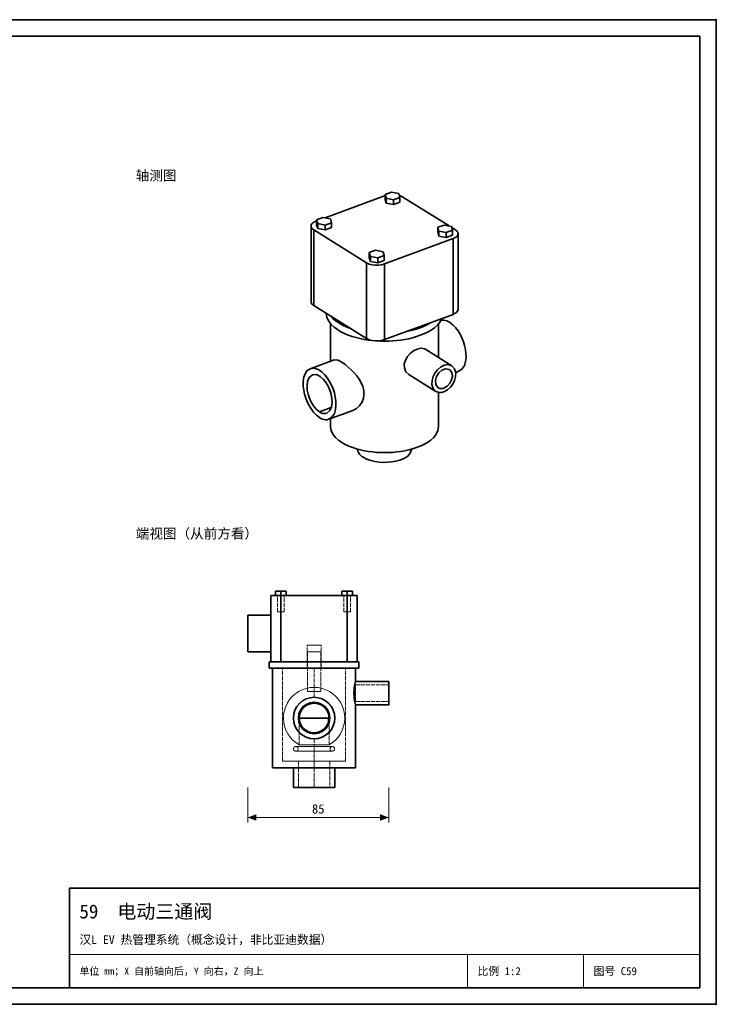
# Model space of a CAD drawing. Header units: millimetres. Extents: x 0 to 420, y 0 to 297.
# Tile 3 of 3: x 210 to 420, y 0 to 297. Entities that reach past the tile are written whole.
import ezdxf
from ezdxf.enums import TextEntityAlignment as Align

# ---------------------------------------------------------------- set-up
doc = ezdxf.new("R2010")
doc.units = ezdxf.units.MM
doc.linetypes.add('DASHED', pattern=[1.524, 1.27, -0.254])
for name, color, linetype, lineweight, true_color in [('DIM', 7, 'Continuous', 18, 0x1e5aa0), ('FRAME', 7, 'Continuous', 35, 0x3c3c3c), ('HIDDEN', 7, 'DASHED', 13, 0x969696), ('OUTLINE', 7, 'Continuous', 35, 0x141414), ('TEXT', 7, 'Continuous', 18, 0x141414), ('THIN', 7, 'Continuous', 13, 0x6e6e6e)]:
    doc.layers.add(name, color=color, linetype=linetype, lineweight=lineweight, true_color=true_color)
doc.styles.add('ZH', font='simsun.ttc')

msp = doc.modelspace()

# ---------------------------------------------------------------- hatches: boundary and pattern name
at = {"layer": 'DIM'}
for points in [[(278.75, 56.35), (281.35, 55.36), (281.35, 57.34)], [(321.25, 56.35), (318.65, 57.34), (318.65, 55.36)]]:
    msp.add_hatch(color=7, dxfattribs=at).paths.add_polyline_path(points)

# ---------------------------------------------------------------- linework, layer by layer
for points in [[(278.75, 65.35), (278.75, 54.85)], [(321.25, 65.35), (321.25, 54.85)], [(278.75, 56.35), (321.25, 56.35)]]:
    msp.add_lwpolyline(points, dxfattribs=at)
at = {"layer": 'FRAME'}
for points in [[(0, 0), (420, 0), (420, 297), (0, 297)], [(5, 5), (415, 5), (415, 292), (5, 292)], [(225, 5), (415, 5), (415, 35), (225, 35)]]:
    msp.add_lwpolyline(points, close=True, dxfattribs=at)
at = {"layer": 'HIDDEN'}
for points in [[(288.75, 123.35), (288.25, 123.35), (287.75, 123.35), (287.25, 123.35), (286.75, 123.35), (286.25, 123.35), (285.75, 123.35)], [(285.75, 103.35), (285.75, 123.35)], [(287.15, 123.35), (287.15, 124.65)], [(288.75, 124.65), (287.15, 124.65)], [(287.15, 123.35), (287.15, 124.65)], [(288.75, 124.65), (287.15, 124.65)], [(287.15, 123.35), (287.15, 124.65)], [(287.15, 124.65), (288.75, 124.65)], [(288.75, 123.35), (287.15, 123.35)], [(287.15, 123.35), (288.75, 123.35)], [(288.75, 123.35), (287.15, 123.35)], [(287.15, 123.35), (288.75, 123.35)], [(288.75, 123.35), (288.58, 123.35), (288.42, 123.35), (288.25, 123.35), (288.08, 123.35), (287.92, 123.35), (287.75, 123.35)], [(287.75, 123.35), (288.08, 123.35), (288.42, 123.35), (288.75, 123.35), (289.08, 123.35), (289.42, 123.35), (289.75, 123.35)], [(288.75, 123.35), (288.58, 123.35), (288.42, 123.35), (288.25, 123.35), (288.08, 123.35), (287.92, 123.35), (287.75, 123.35)], [(287.75, 123.35), (288.08, 123.35), (288.42, 123.35), (288.75, 123.35), (289.08, 123.35), (289.42, 123.35), (289.75, 123.35)], [(287.75, 118.35), (287.75, 123.35)], [(287.75, 118.35), (287.75, 123.35)], [(288.75, 123.35), (288.75, 124.65)], [(290.35, 124.65), (288.75, 124.65)], [(288.75, 123.35), (288.75, 124.65)], [(290.35, 124.65), (288.75, 124.65)], [(288.75, 124.65), (290.35, 124.65)], [(288.75, 123.35), (288.75, 124.65)], [(308.75, 123.35), (288.75, 123.35)], [(290.35, 123.35), (288.75, 123.35)], [(288.75, 123.35), (290.35, 123.35)], [(289.75, 123.35), (289.58, 123.35), (289.42, 123.35), (289.25, 123.35), (289.08, 123.35), (288.92, 123.35), (288.75, 123.35)], [(290.35, 123.35), (288.75, 123.35)], [(288.75, 123.35), (290.35, 123.35)], [(289.75, 123.35), (289.58, 123.35), (289.42, 123.35), (289.25, 123.35), (289.08, 123.35), (288.92, 123.35), (288.75, 123.35)], [(288.75, 103.35), (288.75, 123.35)], [(289.75, 118.35), (289.75, 123.35)], [(289.75, 118.35), (289.75, 123.35)], [(290.35, 123.35), (290.35, 124.65)], [(290.35, 123.35), (290.35, 124.65)], [(290.35, 123.35), (290.35, 124.65)], [(307.15, 123.35), (307.15, 124.65)], [(308.75, 124.65), (307.15, 124.65)], [(307.15, 123.35), (307.15, 124.65)], [(308.75, 124.65), (307.15, 124.65)], [(307.15, 123.35), (307.15, 124.65)], [(307.15, 124.65), (308.75, 124.65)], [(308.75, 123.35), (307.15, 123.35)], [(307.15, 123.35), (308.75, 123.35)], [(308.75, 123.35), (307.15, 123.35)], [(307.15, 123.35), (308.75, 123.35)], [(308.75, 123.35), (308.58, 123.35), (308.42, 123.35), (308.25, 123.35), (308.08, 123.35), (307.92, 123.35), (307.75, 123.35)], [(307.75, 123.35), (308.08, 123.35), (308.42, 123.35), (308.75, 123.35), (309.08, 123.35), (309.42, 123.35), (309.75, 123.35)], [(308.75, 123.35), (308.58, 123.35), (308.42, 123.35), (308.25, 123.35), (308.08, 123.35), (307.92, 123.35), (307.75, 123.35)], [(307.75, 123.35), (308.08, 123.35), (308.42, 123.35), (308.75, 123.35), (309.08, 123.35), (309.42, 123.35), (309.75, 123.35)], [(307.75, 118.35), (307.75, 123.35)], [(307.75, 118.35), (307.75, 123.35)], [(308.75, 123.35), (308.75, 124.65)], [(310.35, 124.65), (308.75, 124.65)], [(308.75, 123.35), (308.75, 124.65)], [(310.35, 124.65), (308.75, 124.65)], [(308.75, 124.65), (310.35, 124.65)], [(308.75, 123.35), (308.75, 124.65)], [(308.75, 123.35), (309.25, 123.35), (309.75, 123.35), (310.25, 123.35), (310.75, 123.35), (311.25, 123.35), (311.75, 123.35)], [(310.35, 123.35), (308.75, 123.35)], [(308.75, 123.35), (310.35, 123.35)], [(309.75, 123.35), (309.58, 123.35), (309.42, 123.35), (309.25, 123.35), (309.08, 123.35), (308.92, 123.35), (308.75, 123.35)], [(310.35, 123.35), (308.75, 123.35)], [(308.75, 123.35), (310.35, 123.35)], [(309.75, 123.35), (309.58, 123.35), (309.42, 123.35), (309.25, 123.35), (309.08, 123.35), (308.92, 123.35), (308.75, 123.35)], [(308.75, 103.35), (308.75, 123.35)], [(309.75, 118.35), (309.75, 123.35)], [(309.75, 118.35), (309.75, 123.35)], [(310.35, 123.35), (310.35, 124.65)], [(310.35, 123.35), (310.35, 124.65)], [(310.35, 123.35), (310.35, 124.65)], [(311.75, 103.35), (311.75, 123.35)], [(285.75, 117.35), (278.75, 117.35)], [(278.75, 106.35), (278.75, 117.35)], [(285.75, 106.35), (285.75, 117.35)], [(285.75, 106.35), (285.75, 117.35)], [(288.75, 118.35), (288.58, 118.35), (288.42, 118.35), (288.25, 118.35), (288.08, 118.35), (287.92, 118.35), (287.75, 118.35)], [(287.75, 118.35), (288.08, 118.35), (288.42, 118.35), (288.75, 118.35), (289.08, 118.35), (289.42, 118.35), (289.75, 118.35)], [(288.75, 118.35), (288.58, 118.35), (288.42, 118.35), (288.25, 118.35), (288.08, 118.35), (287.92, 118.35), (287.75, 118.35)], [(287.75, 118.35), (288.08, 118.35), (288.42, 118.35), (288.75, 118.35), (289.08, 118.35), (289.42, 118.35), (289.75, 118.35)], [(289.75, 118.35), (289.58, 118.35), (289.42, 118.35), (289.25, 118.35), (289.08, 118.35), (288.92, 118.35), (288.75, 118.35)], [(289.75, 118.35), (289.58, 118.35), (289.42, 118.35), (289.25, 118.35), (289.08, 118.35), (288.92, 118.35), (288.75, 118.35)], [(308.75, 118.35), (308.58, 118.35), (308.42, 118.35), (308.25, 118.35), (308.08, 118.35), (307.92, 118.35), (307.75, 118.35)], [(307.75, 118.35), (308.08, 118.35), (308.42, 118.35), (308.75, 118.35), (309.08, 118.35), (309.42, 118.35), (309.75, 118.35)], [(308.75, 118.35), (308.58, 118.35), (308.42, 118.35), (308.25, 118.35), (308.08, 118.35), (307.92, 118.35), (307.75, 118.35)], [(307.75, 118.35), (308.08, 118.35), (308.42, 118.35), (308.75, 118.35), (309.08, 118.35), (309.42, 118.35), (309.75, 118.35)], [(309.75, 118.35), (309.58, 118.35), (309.42, 118.35), (309.25, 118.35), (309.08, 118.35), (308.92, 118.35), (308.75, 118.35)], [(309.75, 118.35), (309.58, 118.35), (309.42, 118.35), (309.25, 118.35), (309.08, 118.35), (308.92, 118.35), (308.75, 118.35)], [(298.75, 108.35), (298.4, 108.35), (298.05, 108.35), (297.7, 108.35), (297.35, 108.35), (297, 108.35), (296.65, 108.35)], [(296.65, 108.35), (297.35, 108.35), (298.05, 108.35), (298.75, 108.35), (299.45, 108.35), (300.15, 108.35), (300.85, 108.35)], [(296.65, 103.35), (296.65, 108.35)], [(300.85, 108.35), (300.5, 108.35), (300.15, 108.35), (299.8, 108.35), (299.45, 108.35), (299.1, 108.35), (298.75, 108.35)], [(300.85, 103.35), (300.85, 108.35)], [(285.75, 106.35), (278.75, 106.35)], [(298.75, 106.35), (298.42, 106.35), (298.08, 106.35), (297.75, 106.35), (297.42, 106.35), (297.08, 106.35), (296.75, 106.35)], [(296.75, 106.35), (297.42, 106.35), (298.08, 106.35), (298.75, 106.35), (299.42, 106.35), (300.08, 106.35), (300.75, 106.35)], [(296.75, 94.35), (296.75, 106.35)], [(300.75, 106.35), (300.42, 106.35), (300.08, 106.35), (299.75, 106.35), (299.42, 106.35), (299.08, 106.35), (298.75, 106.35)], [(300.75, 94.35), (300.75, 106.35)], [(298.75, 103.35), (297.52, 103.35), (296.3, 103.35), (295.07, 103.35), (293.84, 103.35), (292.61, 103.35), (291.39, 103.35), (290.16, 103.35), (288.93, 103.35), (287.7, 103.35), (286.48, 103.35), (285.25, 103.35)], [(298.75, 101.35), (297.52, 101.35), (296.3, 101.35), (295.07, 101.35), (293.84, 101.35), (292.61, 101.35), (291.39, 101.35), (290.16, 101.35), (288.93, 101.35), (287.7, 101.35), (286.48, 101.35), (285.25, 101.35)], [(285.75, 103.35), (286.25, 103.35), (286.75, 103.35), (287.25, 103.35), (287.75, 103.35), (288.25, 103.35), (288.75, 103.35)], [(288.75, 103.35), (288.25, 103.35), (287.75, 103.35), (287.25, 103.35), (286.75, 103.35), (286.25, 103.35), (285.75, 103.35)], [(298.75, 101.35), (297.5, 101.35), (296.25, 101.35), (295, 101.35), (293.75, 101.35), (292.5, 101.35), (291.25, 101.35), (290, 101.35), (288.75, 101.35), (287.5, 101.35), (286.25, 101.35)], [(286.25, 101.35), (287.5, 101.35), (288.75, 101.35), (290, 101.35), (291.25, 101.35), (292.5, 101.35), (293.75, 101.35), (295, 101.35), (296.25, 101.35), (297.5, 101.35), (298.75, 101.35), (300, 101.35), (301.25, 101.35), (302.5, 101.35), (303.75, 101.35), (305, 101.35), (306.25, 101.35), (307.5, 101.35), (308.75, 101.35), (310, 101.35), (311.25, 101.35)], [(308.75, 103.35), (288.75, 103.35)], [(308.75, 103.35), (288.75, 103.35)], [(298.75, 101.35), (297.39, 101.35), (296.04, 101.35), (294.68, 101.35), (293.32, 101.35), (291.96, 101.35), (290.61, 101.35), (289.25, 101.35)], [(289.25, 101.35), (290.52, 101.35), (291.78, 101.35), (293.05, 101.35), (294.32, 101.35), (295.58, 101.35), (296.85, 101.35), (298.12, 101.35), (299.38, 101.35), (300.65, 101.35), (301.92, 101.35), (303.18, 101.35), (304.45, 101.35), (305.72, 101.35), (306.98, 101.35), (308.25, 101.35)], [(289.25, 73.35), (289.25, 101.35)], [(298.75, 103.35), (298.4, 103.35), (298.05, 103.35), (297.7, 103.35), (297.35, 103.35), (297, 103.35), (296.65, 103.35)], [(296.65, 103.35), (297.35, 103.35), (298.05, 103.35), (298.75, 103.35), (299.45, 103.35), (300.15, 103.35), (300.85, 103.35)], [(298.75, 103.35), (298.4, 103.35), (298.05, 103.35), (297.7, 103.35), (297.35, 103.35), (297, 103.35), (296.65, 103.35)], [(296.65, 103.35), (297.35, 103.35), (298.05, 103.35), (298.75, 103.35), (299.45, 103.35), (300.15, 103.35), (300.85, 103.35)], [(296.65, 101.35), (296.65, 103.35)], [(298.75, 101.35), (298.4, 101.35), (298.05, 101.35), (297.7, 101.35), (297.35, 101.35), (297, 101.35), (296.65, 101.35)], [(296.65, 101.35), (297.35, 101.35), (298.05, 101.35), (298.75, 101.35), (299.45, 101.35), (300.15, 101.35), (300.85, 101.35)], [(312.25, 103.35), (311.02, 103.35), (309.8, 103.35), (308.57, 103.35), (307.34, 103.35), (306.11, 103.35), (304.89, 103.35), (303.66, 103.35), (302.43, 103.35), (301.2, 103.35), (299.98, 103.35), (298.75, 103.35)], [(300.85, 103.35), (300.5, 103.35), (300.15, 103.35), (299.8, 103.35), (299.45, 103.35), (299.1, 103.35), (298.75, 103.35)], [(300.85, 103.35), (300.5, 103.35), (300.15, 103.35), (299.8, 103.35), (299.45, 103.35), (299.1, 103.35), (298.75, 103.35)], [(298.75, 101.35), (298.75, 92.6)], [(311.25, 101.35), (310, 101.35), (308.75, 101.35), (307.5, 101.35), (306.25, 101.35), (305, 101.35), (303.75, 101.35), (302.5, 101.35), (301.25, 101.35), (300, 101.35), (298.75, 101.35)], [(308.25, 101.35), (306.89, 101.35), (305.54, 101.35), (304.18, 101.35), (302.82, 101.35), (301.46, 101.35), (300.11, 101.35), (298.75, 101.35)], [(312.25, 101.35), (311.02, 101.35), (309.8, 101.35), (308.57, 101.35), (307.34, 101.35), (306.11, 101.35), (304.89, 101.35), (303.66, 101.35), (302.43, 101.35), (301.2, 101.35), (299.98, 101.35), (298.75, 101.35)], [(300.85, 101.35), (300.5, 101.35), (300.15, 101.35), (299.8, 101.35), (299.45, 101.35), (299.1, 101.35), (298.75, 101.35)], [(300.85, 101.35), (300.85, 103.35)], [(308.25, 73.35), (308.25, 101.35)], [(308.75, 103.35), (309.25, 103.35), (309.75, 103.35), (310.25, 103.35), (310.75, 103.35), (311.25, 103.35), (311.75, 103.35)], [(308.75, 103.35), (309.25, 103.35), (309.75, 103.35), (310.25, 103.35), (310.75, 103.35), (311.25, 103.35), (311.75, 103.35)], [(298.75, 95.6), (297.54, 95.52), (296.34, 95.28), (295.19, 94.89), (294.1, 94.35), (293.09, 93.67), (292.18, 92.86), (291.38, 91.94), (290.71, 90.93), (290.18, 89.83), (289.8, 88.67), (289.57, 87.48), (289.5, 86.26), (289.59, 85.05), (289.84, 83.86), (290.25, 82.71), (290.8, 81.63), (291.49, 80.62), (292.3, 79.72), (293.23, 78.93), (294.25, 78.27)], [(303.25, 78.27), (304.27, 78.93), (305.2, 79.72), (306.01, 80.62), (306.7, 81.63), (307.25, 82.71), (307.66, 83.86), (307.91, 85.05), (308, 86.26), (307.93, 87.48), (307.7, 88.67), (307.32, 89.83), (306.79, 90.93), (306.12, 91.94), (305.32, 92.86), (304.41, 93.67), (303.4, 94.35), (302.31, 94.89), (301.16, 95.28), (299.96, 95.52), (298.75, 95.6)], [(311.25, 90.35), (310.98, 91.5), (310.81, 92.67), (310.75, 93.85), (310.81, 95.03), (310.98, 96.2), (311.25, 97.35)], [(311.25, 91.35), (311.11, 92.18), (311.03, 93.01), (311, 93.85), (311.03, 94.69), (311.11, 95.52), (311.25, 96.35)], [(311.25, 96.35), (311.11, 95.52), (311.03, 94.69), (311, 93.85), (311.03, 93.01), (311.11, 92.18), (311.25, 91.35)], [(311.25, 96.35), (321.25, 96.35)], [(311.25, 91.35), (311.25, 96.35)], [(321.25, 90.35), (321.25, 91.52), (321.25, 92.68), (321.25, 93.85), (321.25, 95.02), (321.25, 96.18), (321.25, 97.35)], [(321.25, 91.35), (321.25, 92.18), (321.25, 93.02), (321.25, 93.85), (321.25, 94.68), (321.25, 95.52), (321.25, 96.35)], [(321.25, 96.35), (321.25, 95.52), (321.25, 94.68), (321.25, 93.85), (321.25, 93.02), (321.25, 92.18), (321.25, 91.35)], [(298.75, 80.1), (297.53, 80.22), (296.36, 80.58), (295.28, 81.15), (294.33, 81.93), (293.55, 82.88), (292.98, 83.96), (292.62, 85.13), (292.5, 86.35), (292.62, 87.57), (292.98, 88.74), (293.55, 89.82), (294.33, 90.77), (295.28, 91.55), (296.36, 92.12), (297.53, 92.48), (298.75, 92.6)], [(298.91, 80.1), (300.12, 80.25), (301.28, 80.64), (302.34, 81.24), (303.27, 82.03), (304.02, 82.99), (304.57, 84.08), (304.9, 85.26), (305, 86.47), (304.86, 87.68), (304.48, 88.85), (303.89, 89.91), (303.1, 90.84), (302.14, 91.6), (301.06, 92.16), (299.88, 92.5), (298.67, 92.6), (297.46, 92.46), (296.29, 92.1), (295.22, 91.51), (294.29, 90.73), (293.52, 89.78), (292.96, 88.69), (292.61, 87.52), (292.5, 86.31), (292.63, 85.1), (292.99, 83.93), (293.57, 82.86), (294.35, 81.92), (295.29, 81.14), (296.37, 80.57), (297.54, 80.22), (298.75, 80.1)], [(298.75, 92.6), (299.97, 92.48), (301.14, 92.12), (302.22, 91.55), (303.17, 90.77), (303.95, 89.82), (304.52, 88.74), (304.88, 87.57), (305, 86.35), (304.88, 85.13), (304.52, 83.96), (303.95, 82.88), (303.17, 81.93), (302.22, 81.15), (301.14, 80.58), (299.97, 80.22), (298.75, 80.1), (297.53, 80.22), (296.36, 80.58), (295.28, 81.15), (294.33, 81.93), (293.55, 82.88), (292.98, 83.96), (292.62, 85.13), (292.5, 86.35), (292.62, 87.57), (292.98, 88.74), (293.55, 89.82), (294.33, 90.77), (295.28, 91.55), (296.36, 92.12), (297.53, 92.48), (298.75, 92.6)], [(298.75, 92.55), (299.96, 92.43), (301.12, 92.08), (302.19, 91.51), (303.13, 90.73), (303.91, 89.79), (304.48, 88.72), (304.83, 87.56), (304.95, 86.35), (304.83, 85.14), (304.48, 83.98), (303.91, 82.91), (303.13, 81.97), (302.19, 81.19), (301.12, 80.62), (299.96, 80.27), (298.75, 80.15), (297.54, 80.27), (296.38, 80.62), (295.31, 81.19), (294.37, 81.97), (293.59, 82.91), (293.02, 83.98), (292.67, 85.14), (292.55, 86.35), (292.67, 87.56), (293.02, 88.72), (293.59, 89.79), (294.37, 90.73), (295.31, 91.51), (296.38, 92.08), (297.54, 92.43), (298.75, 92.55)], [(298.75, 92.55), (299.96, 92.43), (301.12, 92.08), (302.19, 91.51), (303.13, 90.73), (303.91, 89.79), (304.48, 88.72), (304.83, 87.56), (304.95, 86.35), (304.83, 85.14), (304.48, 83.98), (303.91, 82.91), (303.13, 81.97), (302.19, 81.19), (301.12, 80.62), (299.96, 80.27), (298.75, 80.15), (297.54, 80.27), (296.38, 80.62), (295.31, 81.19), (294.37, 81.97), (293.59, 82.91), (293.02, 83.98), (292.67, 85.14), (292.55, 86.35), (292.67, 87.56), (293.02, 88.72), (293.59, 89.79), (294.37, 90.73), (295.31, 91.51), (296.38, 92.08), (297.54, 92.43), (298.75, 92.55)], [(298.75, 94.35), (298.42, 94.35), (298.08, 94.35), (297.75, 94.35), (297.42, 94.35), (297.08, 94.35), (296.75, 94.35)], [(296.75, 94.35), (297.42, 94.35), (298.08, 94.35), (298.75, 94.35), (299.42, 94.35), (300.08, 94.35), (300.75, 94.35)], [(300.75, 94.35), (300.42, 94.35), (300.08, 94.35), (299.75, 94.35), (299.42, 94.35), (299.08, 94.35), (298.75, 94.35)], [(298.75, 92.6), (299.97, 92.48), (301.14, 92.12), (302.22, 91.55), (303.17, 90.77), (303.95, 89.82), (304.52, 88.74), (304.88, 87.57), (305, 86.35), (304.88, 85.13), (304.52, 83.96), (303.95, 82.88), (303.17, 81.93), (302.22, 81.15), (301.14, 80.58), (299.97, 80.22), (298.75, 80.1)], [(298.75, 91.15), (297.56, 91), (296.44, 90.56), (295.46, 89.85), (294.7, 88.92), (294.18, 87.83), (293.96, 86.65), (294.04, 85.45), (294.41, 84.31), (295.05, 83.29), (295.93, 82.47), (296.98, 81.89), (298.15, 81.59), (299.35, 81.59), (300.52, 81.89), (301.57, 82.47), (302.45, 83.29), (303.09, 84.31), (303.46, 85.45), (303.54, 86.65), (303.32, 87.83), (302.8, 88.92), (302.04, 89.85), (301.06, 90.56), (299.94, 91), (298.75, 91.15)], [(298.75, 91.15), (297.56, 91), (296.44, 90.56), (295.46, 89.85), (294.7, 88.92), (294.18, 87.83), (293.96, 86.65), (294.04, 85.45), (294.41, 84.31), (295.05, 83.29), (295.93, 82.47), (296.98, 81.89), (298.15, 81.59), (299.35, 81.59), (300.52, 81.89), (301.57, 82.47), (302.45, 83.29), (303.09, 84.31), (303.46, 85.45), (303.54, 86.65), (303.32, 87.83), (302.8, 88.92), (302.04, 89.85), (301.06, 90.56), (299.94, 91), (298.75, 91.15)], [(298.75, 91.1), (297.52, 90.94), (296.37, 90.46), (295.39, 89.71), (294.64, 88.72), (294.16, 87.58), (294, 86.35), (294.16, 85.12), (294.64, 83.97), (295.39, 82.99), (296.37, 82.24), (297.52, 81.76), (298.75, 81.6)], [(298.75, 81.6), (297.52, 81.76), (296.37, 82.24), (295.39, 82.99), (294.64, 83.97), (294.16, 85.12), (294, 86.35), (294.16, 87.58), (294.64, 88.72), (295.39, 89.71), (296.37, 90.46), (297.52, 90.94), (298.75, 91.1)], [(298.75, 91.1), (297.52, 90.94), (296.37, 90.46), (295.39, 89.71), (294.64, 88.72), (294.16, 87.58), (294, 86.35), (294.16, 85.12), (294.64, 83.97), (295.39, 82.99), (296.37, 82.24), (297.52, 81.76), (298.75, 81.6), (299.98, 81.76), (301.12, 82.24), (302.11, 82.99), (302.86, 83.97), (303.34, 85.12), (303.5, 86.35), (303.34, 87.58), (302.86, 88.72), (302.11, 89.71), (301.12, 90.46), (299.98, 90.94), (298.75, 91.1)], [(298.75, 91.1), (299.98, 90.94), (301.12, 90.46), (302.11, 89.71), (302.86, 88.72), (303.34, 87.58), (303.5, 86.35), (303.34, 85.12), (302.86, 83.97), (302.11, 82.99), (301.12, 82.24), (299.98, 81.76), (298.75, 81.6), (297.52, 81.76), (296.37, 82.24), (295.39, 82.99), (294.64, 83.97), (294.16, 85.12), (294, 86.35), (294.16, 87.58), (294.64, 88.72), (295.39, 89.71), (296.37, 90.46), (297.52, 90.94), (298.75, 91.1)], [(294.36, 85.35), (294.26, 86.69), (294.56, 87.99), (295.23, 89.16), (296.22, 90.07), (297.42, 90.65), (298.75, 90.85)], [(298.75, 81.6), (299.98, 81.76), (301.12, 82.24), (302.11, 82.99), (302.86, 83.97), (303.34, 85.12), (303.5, 86.35), (303.34, 87.58), (302.86, 88.72), (302.11, 89.71), (301.12, 90.46), (299.98, 90.94), (298.75, 91.1)], [(298.75, 91.1), (299.98, 90.94), (301.12, 90.46), (302.11, 89.71), (302.86, 88.72), (303.34, 87.58), (303.5, 86.35), (303.34, 85.12), (302.86, 83.97), (302.11, 82.99), (301.12, 82.24), (299.98, 81.76), (298.75, 81.6)], [(298.75, 90.85), (300.08, 90.65), (301.28, 90.07), (302.27, 89.16), (302.94, 87.99), (303.24, 86.69), (303.14, 85.35)], [(311.25, 91.35), (321.25, 91.35)], [(294.36, 85.35), (294.33, 85.51), (294.3, 85.68), (294.28, 85.85), (294.26, 86.01), (294.25, 86.18), (294.25, 86.35)], [(294.25, 78.27), (294.25, 86.35)], [(298.75, 86.35), (298.02, 86.35), (297.29, 86.35), (296.56, 86.35), (295.83, 86.35), (295.09, 86.35), (294.36, 86.35)], [(303.14, 86.35), (302.41, 86.35), (301.67, 86.35), (300.94, 86.35), (300.21, 86.35), (299.48, 86.35), (298.75, 86.35)], [(303.25, 86.35), (303.25, 86.18), (303.24, 86.01), (303.22, 85.85), (303.2, 85.68), (303.17, 85.51), (303.14, 85.35)], [(303.25, 78.27), (303.25, 86.35)], [(293.25, 77.75), (293.07, 77.73), (292.9, 77.66), (292.76, 77.54), (292.64, 77.4), (292.57, 77.23), (292.55, 77.05)], [(298.75, 77.75), (297.83, 77.75), (296.92, 77.75), (296, 77.75), (295.08, 77.75), (294.17, 77.75), (293.25, 77.75)], [(304.25, 77.75), (303.03, 77.75), (301.81, 77.75), (300.58, 77.75), (299.36, 77.75), (298.14, 77.75), (296.92, 77.75), (295.69, 77.75), (294.47, 77.75), (293.25, 77.75)], [(293.25, 77.75), (293.6, 77.66), (293.86, 77.4), (293.95, 77.05), (293.86, 76.7), (293.6, 76.44), (293.25, 76.35)], [(298.75, 78.27), (298, 78.27), (297.25, 78.27), (296.5, 78.27), (295.75, 78.27), (295, 78.27), (294.25, 78.27)], [(294.25, 78.27), (295.54, 78.27), (296.82, 78.27), (298.11, 78.27), (299.39, 78.27), (300.68, 78.27), (301.96, 78.27), (303.25, 78.27)], [(298.75, 80.1), (298.75, 71.35)], [(303.25, 78.27), (302.5, 78.27), (301.75, 78.27), (301, 78.27), (300.25, 78.27), (299.5, 78.27), (298.75, 78.27)], [(298.75, 77.75), (299.67, 77.75), (300.58, 77.75), (301.5, 77.75), (302.42, 77.75), (303.33, 77.75), (304.25, 77.75)], [(304.25, 76.35), (303.9, 76.44), (303.64, 76.7), (303.55, 77.05), (303.64, 77.4), (303.9, 77.66), (304.25, 77.75)], [(304.95, 77.05), (304.93, 77.23), (304.86, 77.4), (304.74, 77.54), (304.6, 77.66), (304.43, 77.73), (304.25, 77.75)], [(292.55, 77.05), (292.57, 76.87), (292.64, 76.7), (292.76, 76.56), (292.9, 76.44), (293.07, 76.37), (293.25, 76.35)], [(293.25, 76.35), (294.17, 76.35), (295.08, 76.35), (296, 76.35), (296.92, 76.35), (297.83, 76.35), (298.75, 76.35)], [(293.25, 76.35), (294.47, 76.35), (295.69, 76.35), (296.92, 76.35), (298.14, 76.35), (299.36, 76.35), (300.58, 76.35), (301.81, 76.35), (303.03, 76.35), (304.25, 76.35)], [(298.75, 76.35), (299.67, 76.35), (300.58, 76.35), (301.5, 76.35), (302.42, 76.35), (303.33, 76.35), (304.25, 76.35)], [(304.95, 77.05), (304.93, 76.87), (304.86, 76.7), (304.74, 76.56), (304.6, 76.44), (304.43, 76.37), (304.25, 76.35)], [(298.75, 71.35), (297.5, 71.35), (296.25, 71.35), (295, 71.35), (293.75, 71.35), (292.5, 71.35), (291.25, 71.35), (290, 71.35), (288.75, 71.35), (287.5, 71.35), (286.25, 71.35)], [(298.75, 73.35), (297.39, 73.35), (296.04, 73.35), (294.68, 73.35), (293.32, 73.35), (291.96, 73.35), (290.61, 73.35), (289.25, 73.35)], [(289.25, 73.35), (290.52, 73.35), (291.78, 73.35), (293.05, 73.35), (294.32, 73.35), (295.58, 73.35), (296.85, 73.35), (298.12, 73.35), (299.38, 73.35), (300.65, 73.35), (301.92, 73.35), (303.18, 73.35), (304.45, 73.35), (305.72, 73.35), (306.98, 73.35), (308.25, 73.35)], [(298.75, 71.35), (297.71, 71.35), (296.67, 71.35), (295.62, 71.35), (294.58, 71.35), (293.54, 71.35), (292.5, 71.35)], [(292.5, 71.35), (293.75, 71.35), (295, 71.35), (296.25, 71.35), (297.5, 71.35), (298.75, 71.35), (300, 71.35), (301.25, 71.35), (302.5, 71.35), (303.75, 71.35), (305, 71.35)], [(298.75, 73.35), (297.96, 73.35), (297.17, 73.35), (296.37, 73.35), (295.58, 73.35), (294.79, 73.35), (294, 73.35)], [(294, 73.35), (295.36, 73.35), (296.71, 73.35), (298.07, 73.35), (299.43, 73.35), (300.79, 73.35), (302.14, 73.35), (303.5, 73.35)], [(294, 73.35), (294, 71.35)], [(298.75, 71.35), (297.96, 71.35), (297.17, 71.35), (296.37, 71.35), (295.58, 71.35), (294.79, 71.35), (294, 71.35)], [(294, 71.35), (294.79, 71.35), (295.58, 71.35), (296.37, 71.35), (297.17, 71.35), (297.96, 71.35), (298.75, 71.35)], [(294, 71.35), (294, 65.35)], [(308.25, 73.35), (306.89, 73.35), (305.54, 73.35), (304.18, 73.35), (302.82, 73.35), (301.46, 73.35), (300.11, 73.35), (298.75, 73.35)], [(303.5, 73.35), (302.71, 73.35), (301.92, 73.35), (301.12, 73.35), (300.33, 73.35), (299.54, 73.35), (298.75, 73.35)], [(298.75, 71.35), (298.75, 73.35)], [(311.25, 71.35), (310, 71.35), (308.75, 71.35), (307.5, 71.35), (306.25, 71.35), (305, 71.35), (303.75, 71.35), (302.5, 71.35), (301.25, 71.35), (300, 71.35), (298.75, 71.35)], [(298.75, 71.35), (298.75, 65.35)], [(305, 71.35), (303.96, 71.35), (302.92, 71.35), (301.87, 71.35), (300.83, 71.35), (299.79, 71.35), (298.75, 71.35)], [(303.5, 73.35), (303.5, 65.35)], [(292.5, 65.35), (293.75, 65.35), (295, 65.35), (296.25, 65.35), (297.5, 65.35), (298.75, 65.35), (300, 65.35), (301.25, 65.35), (302.5, 65.35), (303.75, 65.35), (305, 65.35)], [(298.75, 65.35), (297.96, 65.35), (297.17, 65.35), (296.37, 65.35), (295.58, 65.35), (294.79, 65.35), (294, 65.35)], [(294, 65.35), (295.36, 65.35), (296.71, 65.35), (298.07, 65.35), (299.43, 65.35), (300.79, 65.35), (302.14, 65.35), (303.5, 65.35)], [(303.5, 65.35), (302.71, 65.35), (301.92, 65.35), (301.12, 65.35), (300.33, 65.35), (299.54, 65.35), (298.75, 65.35)]]:
    msp.add_lwpolyline(points, dxfattribs=at)
at = {"layer": 'OUTLINE'}
for points in [[(302.09, 237.23), (320, 243.86)], [(320.16, 243.91), (320.13, 243.91), (320.11, 243.9), (320.08, 243.89), (320.05, 243.88), (320.03, 243.87), (320, 243.86)], [(322.06, 245), (320.16, 244.29)], [(320.16, 242.81), (320.16, 244.29)], [(320.16, 244.29), (320.47, 243.15)], [(324.29, 244.56), (322.06, 245)], [(324.6, 243.41), (324.29, 244.56)], [(325.48, 243.51), (325.32, 243.61), (325.15, 243.69), (324.98, 243.77), (324.81, 243.84), (324.63, 243.91), (324.45, 243.96)], [(320.16, 242.81), (320.47, 241.66)], [(320.47, 243.15), (322.7, 242.71)], [(320.47, 241.66), (320.47, 243.15)], [(320.47, 241.66), (322.7, 241.22)], [(322.7, 242.71), (324.6, 243.41)], [(322.7, 241.22), (322.7, 242.71)], [(322.7, 241.22), (324.6, 241.93)], [(324.6, 241.93), (324.6, 243.41)], [(339.46, 234.77), (325.48, 243.51)], [(297.84, 234.73), (297.91, 235.1), (298.11, 235.42), (298.37, 235.68), (298.68, 235.9), (299.01, 236.08), (299.36, 236.22)], [(298.65, 233.59), (298.45, 233.72), (298.26, 233.88), (298.09, 234.06), (297.96, 234.26), (297.87, 234.49), (297.84, 234.73)], [(297.84, 211.9), (297.84, 234.73)], [(299.36, 236.22), (299.52, 236.28)], [(301.43, 237.36), (299.52, 236.66)], [(299.52, 235.17), (299.52, 236.66)], [(299.52, 236.66), (299.84, 235.51)], [(299.52, 235.17), (299.84, 234.03)], [(299.84, 235.51), (302.06, 235.07)], [(299.84, 234.03), (299.84, 235.51)], [(303.65, 236.92), (301.43, 237.36)], [(302.06, 235.07), (303.97, 235.77)], [(302.06, 233.58), (302.06, 235.07)], [(303.97, 235.77), (303.65, 236.92)], [(303.97, 234.29), (303.97, 235.77)], [(337.94, 235.07), (336.03, 234.37)], [(340.16, 234.63), (337.94, 235.07)], [(314.52, 223.66), (298.65, 233.59)], [(298.65, 210.76), (298.65, 233.59)], [(299.84, 234.03), (302.06, 233.58)], [(302.06, 233.58), (303.97, 234.29)], [(336.03, 232.88), (336.03, 234.37)], [(336.03, 234.37), (336.35, 233.22)], [(336.03, 232.88), (336.35, 231.74)], [(336.35, 233.22), (338.57, 232.78)], [(336.35, 231.74), (336.35, 233.22)], [(336.35, 231.74), (338.57, 231.29)], [(338.57, 232.78), (340.48, 233.48)], [(338.57, 231.29), (338.57, 232.78)], [(338.57, 231.29), (340.48, 232)], [(340.48, 233.48), (340.16, 234.63)], [(341.35, 233.59), (340.26, 234.27)], [(340.48, 232), (340.48, 233.48)], [(342.16, 232.44), (342.09, 232.07), (341.89, 231.75), (341.63, 231.49), (341.32, 231.27), (340.99, 231.1), (340.64, 230.95)], [(341.35, 233.59), (341.55, 233.45), (341.74, 233.29), (341.91, 233.11), (342.04, 232.91), (342.13, 232.68), (342.16, 232.44)], [(342.16, 209.61), (342.16, 232.44)], [(320, 223.31), (340.64, 230.95)], [(340.64, 208.12), (340.64, 230.95)], [(317.3, 227.43), (315.4, 226.73)], [(315.4, 225.24), (315.4, 226.73)], [(315.4, 226.73), (315.71, 225.58)], [(319.53, 226.99), (317.3, 227.43)], [(317.94, 225.14), (319.84, 225.85)], [(319.84, 225.85), (319.53, 226.99)], [(319.84, 224.36), (319.84, 225.85)], [(314.52, 223.66), (315.38, 223.26), (316.29, 223.04), (317.22, 222.93), (318.16, 222.94), (319.09, 223.06), (320, 223.31)], [(314.52, 200.83), (314.52, 223.66)], [(315.4, 225.24), (315.71, 224.1)], [(315.71, 225.58), (317.94, 225.14)], [(315.71, 224.1), (315.71, 225.58)], [(315.71, 224.1), (317.94, 223.66)], [(317.94, 223.66), (317.94, 225.14)], [(317.94, 223.66), (319.84, 224.36)], [(320, 200.49), (320, 223.31)], [(298.65, 210.76), (298.45, 210.9), (298.26, 211.05), (298.09, 211.23), (297.96, 211.44), (297.87, 211.66), (297.84, 211.9)], [(314.52, 200.83), (298.65, 210.76)], [(302.42, 208.4), (302.63, 207.19), (303.15, 206.07), (303.89, 205.09), (304.78, 204.24), (305.77, 203.51), (306.83, 202.88), (307.93, 202.33), (309.07, 201.85), (310.23, 201.45), (311.41, 201.1), (312.61, 200.8), (313.82, 200.56), (315.03, 200.37), (316.26, 200.21)], [(320, 200.49), (340.64, 208.12)], [(342.16, 209.61), (342.09, 209.25), (341.89, 208.93), (341.63, 208.66), (341.32, 208.45), (340.99, 208.27), (340.64, 208.12)], [(303.7, 207.6), (304.49, 206.78), (305.39, 206.06), (306.35, 205.43), (307.36, 204.88), (308.4, 204.4), (309.47, 203.99)], [(303.73, 194.01), (303.73, 205.28)], [(317.65, 200.1), (318.86, 200.04), (320.07, 200.02), (321.28, 200.04), (322.49, 200.11), (323.69, 200.21), (324.89, 200.35), (326.09, 200.54), (327.28, 200.78), (328.45, 201.06), (329.61, 201.4), (330.76, 201.79), (331.88, 202.25), (332.97, 202.77), (334.02, 203.38), (335.01, 204.07), (335.91, 204.88), (336.68, 205.81), (337.26, 206.87)], [(326.56, 202.92), (327.88, 203.2), (329.17, 203.55), (330.45, 203.96), (331.7, 204.45), (332.91, 205.02), (334.08, 205.7)], [(336.27, 195.11), (336.27, 205.28)], [(336.99, 206.31), (337.44, 206.38), (337.9, 206.38), (338.35, 206.3), (338.79, 206.16), (339.21, 205.97), (339.61, 205.74)], [(339.61, 205.74), (340.57, 205), (341.42, 204.12), (342.15, 203.14), (342.78, 202.1), (343.33, 201.01), (343.78, 199.87), (344.13, 198.7), (344.39, 197.51), (344.54, 196.3), (344.56, 195.08), (344.42, 193.87), (344.07, 192.7), (343.42, 191.67), (342.43, 190.98)], [(314.52, 200.83), (315.38, 200.44), (316.29, 200.21), (317.22, 200.11), (318.16, 200.12), (319.09, 200.24), (320, 200.49)], [(332.16, 197.68), (330.98, 197.94), (329.79, 197.65), (328.7, 197.08), (327.74, 196.31), (326.92, 195.4), (326.3, 194.34), (325.95, 193.16), (325.98, 191.94), (326.45, 190.81), (327.33, 189.96)], [(332.16, 197.68), (340.28, 192.61)], [(304.81, 194.41), (297.57, 191.73)], [(310.46, 179.15), (311.54, 179.72), (312.46, 180.54), (313.16, 181.55), (313.61, 182.7), (313.79, 183.92), (313.7, 185.14), (313.4, 186.33), (312.92, 187.47), (312.31, 188.54), (311.6, 189.54), (310.81, 190.49), (309.96, 191.39), (309.06, 192.23), (308.11, 193.01), (307.1, 193.72), (306.01, 194.28), (304.81, 194.41)], [(297.57, 191.73), (296.58, 191.04), (295.93, 190.01), (295.58, 188.84), (295.44, 187.63), (295.46, 186.41), (295.61, 185.2), (295.87, 184.01), (296.22, 182.84), (296.67, 181.7), (297.22, 180.61), (297.85, 179.57), (298.58, 178.59), (299.43, 177.71), (300.39, 176.97)], [(303.22, 176.47), (304.23, 177.18), (304.88, 178.25), (305.22, 179.45), (305.35, 180.7), (305.31, 181.95), (305.14, 183.2), (304.86, 184.42), (304.47, 185.61), (303.99, 186.77), (303.41, 187.88), (302.73, 188.93), (301.94, 189.91), (301.04, 190.77), (299.99, 191.46), (298.8, 191.85), (297.57, 191.73)], [(340.28, 192.61), (339.12, 192.96), (337.92, 192.76), (336.84, 192.2), (335.92, 191.39), (335.18, 190.42), (334.63, 189.33), (334.31, 188.16), (334.28, 186.94), (334.63, 185.77), (335.44, 184.88)], [(339.59, 191.51), (338.39, 191.73), (337.23, 191.28), (336.31, 190.45), (335.65, 189.4), (335.31, 188.2), (335.4, 186.97), (336.13, 185.99)], [(337.86, 184.75), (338.93, 185.32), (339.83, 186.13), (340.57, 187.1), (341.1, 188.19), (341.42, 189.36), (341.44, 190.57), (341.09, 191.73), (340.28, 192.61)], [(337.86, 185.89), (338.85, 186.48), (339.63, 187.33), (340.18, 188.35), (340.43, 189.47), (340.29, 190.61), (339.59, 191.51)], [(341.44, 190.61), (342.43, 190.98)], [(298.25, 189.9), (297.26, 189.08), (296.77, 187.89), (296.62, 186.6), (296.7, 185.3), (296.95, 184.03), (297.35, 182.79), (297.89, 181.61), (298.57, 180.5), (299.39, 179.5), (300.39, 178.68)], [(302.54, 178.3), (303.51, 179.09), (304, 180.26), (304.16, 181.52), (304.1, 182.78), (303.87, 184.03), (303.49, 185.25), (302.99, 186.41), (302.35, 187.51), (301.57, 188.51), (300.63, 189.36), (299.5, 189.93), (298.25, 189.9)], [(327.33, 189.96), (335.44, 184.88)], [(335.44, 184.88), (335.82, 184.7), (336.22, 184.58), (336.63, 184.53), (337.05, 184.55), (337.46, 184.63), (337.86, 184.75)], [(336.13, 185.99), (336.4, 185.85), (336.69, 185.77), (336.98, 185.74), (337.28, 185.75), (337.58, 185.8), (337.86, 185.89)], [(336.27, 174.23), (336.27, 184.57)], [(303.92, 179.98), (300.39, 178.68)], [(300.39, 178.68), (300.72, 178.49), (301.07, 178.34), (301.43, 178.24), (301.8, 178.19), (302.18, 178.21), (302.54, 178.3)], [(310.46, 179.15), (303.22, 176.47)], [(300.39, 176.97), (300.82, 176.72), (301.28, 176.53), (301.75, 176.39), (302.24, 176.32), (302.74, 176.35), (303.22, 176.47)], [(303.73, 174.23), (303.73, 176.66)], [(303.73, 174.23), (303.92, 173.04), (304.44, 171.94), (305.2, 170.98), (306.1, 170.16), (307.1, 169.46), (308.16, 168.86), (309.27, 168.35), (310.4, 167.91), (311.57, 167.54), (312.74, 167.23), (313.94, 166.97), (315.14, 166.76), (316.35, 166.61), (317.56, 166.49), (318.78, 166.43), (320, 166.41), (321.22, 166.43), (322.44, 166.49), (323.65, 166.61), (324.86, 166.76), (326.06, 166.97), (327.26, 167.23), (328.43, 167.54), (329.6, 167.91), (330.73, 168.35), (331.84, 168.86), (332.9, 169.46), (333.9, 170.16), (334.8, 170.98), (335.56, 171.94), (336.08, 173.04), (336.27, 174.23)], [(311.86, 167.45), (311.86, 167.39)], [(313.55, 165), (313.13, 165.29), (312.74, 165.62), (312.4, 165.99), (312.12, 166.41), (311.93, 166.88), (311.86, 167.39)], [(328.14, 167.39), (327.75, 166.2), (326.88, 165.29), (325.79, 164.64), (324.62, 164.16), (323.4, 163.83), (322.15, 163.61), (320.89, 163.5), (319.63, 163.48), (318.36, 163.55), (317.11, 163.73), (315.87, 164.01), (314.68, 164.43), (313.55, 165)], [(328.14, 167.45), (328.14, 167.39)], [(288.75, 123.35), (288.25, 123.35), (287.75, 123.35), (287.25, 123.35), (286.75, 123.35), (286.25, 123.35), (285.75, 123.35)], [(285.75, 103.35), (285.75, 123.35)], [(287.15, 123.35), (287.15, 124.65)], [(287.15, 124.65), (288.75, 124.65)], [(288.75, 124.65), (290.35, 124.65)], [(288.75, 123.35), (288.75, 124.65)], [(308.75, 123.35), (288.75, 123.35)], [(288.75, 103.35), (288.75, 123.35)], [(290.35, 123.35), (290.35, 124.65)], [(307.15, 123.35), (307.15, 124.65)], [(307.15, 124.65), (308.75, 124.65)], [(308.75, 124.65), (310.35, 124.65)], [(308.75, 123.35), (308.75, 124.65)], [(308.75, 123.35), (309.25, 123.35), (309.75, 123.35), (310.25, 123.35), (310.75, 123.35), (311.25, 123.35), (311.75, 123.35)], [(308.75, 103.35), (308.75, 123.35)], [(310.35, 123.35), (310.35, 124.65)], [(311.75, 103.35), (311.75, 123.35)], [(285.75, 117.35), (278.75, 117.35)], [(278.75, 106.35), (278.75, 117.35)], [(285.75, 106.35), (278.75, 106.35)], [(285.25, 103.35), (285.33, 103.35), (285.42, 103.35), (285.5, 103.35), (285.58, 103.35), (285.67, 103.35), (285.75, 103.35)], [(285.25, 101.35), (285.25, 103.35)], [(285.25, 101.35), (286.48, 101.35), (287.7, 101.35), (288.93, 101.35), (290.16, 101.35), (291.39, 101.35), (292.61, 101.35), (293.84, 101.35), (295.07, 101.35), (296.3, 101.35), (297.52, 101.35), (298.75, 101.35), (299.98, 101.35), (301.2, 101.35), (302.43, 101.35), (303.66, 101.35), (304.89, 101.35), (306.11, 101.35), (307.34, 101.35), (308.57, 101.35), (309.8, 101.35), (311.02, 101.35), (312.25, 101.35)], [(288.75, 103.35), (288.25, 103.35), (287.75, 103.35), (287.25, 103.35), (286.75, 103.35), (286.25, 103.35), (285.75, 103.35)], [(286.25, 71.35), (286.25, 101.35)], [(288.75, 103.35), (290, 103.35), (291.25, 103.35), (292.5, 103.35), (293.75, 103.35), (295, 103.35), (296.25, 103.35), (297.5, 103.35), (298.75, 103.35), (300, 103.35), (301.25, 103.35), (302.5, 103.35), (303.75, 103.35), (305, 103.35), (306.25, 103.35), (307.5, 103.35), (308.75, 103.35)], [(308.75, 103.35), (309.25, 103.35), (309.75, 103.35), (310.25, 103.35), (310.75, 103.35), (311.25, 103.35), (311.75, 103.35)], [(311.25, 97.35), (311.25, 101.35)], [(311.75, 103.35), (311.83, 103.35), (311.92, 103.35), (312, 103.35), (312.08, 103.35), (312.17, 103.35), (312.25, 103.35)], [(312.25, 101.35), (312.25, 103.35)], [(311.25, 97.35), (310.98, 96.2), (310.81, 95.03), (310.75, 93.85), (310.81, 92.67), (310.98, 91.5), (311.25, 90.35)], [(311.25, 97.35), (321.25, 97.35)], [(321.25, 97.35), (321.25, 96.18), (321.25, 95.02), (321.25, 93.85), (321.25, 92.68), (321.25, 91.52), (321.25, 90.35)], [(298.75, 80.1), (299.97, 80.22), (301.14, 80.58), (302.22, 81.15), (303.17, 81.93), (303.95, 82.88), (304.52, 83.96), (304.88, 85.13), (305, 86.35), (304.88, 87.57), (304.52, 88.74), (303.95, 89.82), (303.17, 90.77), (302.22, 91.55), (301.14, 92.12), (299.97, 92.48), (298.75, 92.6), (297.53, 92.48), (296.36, 92.12), (295.28, 91.55), (294.33, 90.77), (293.55, 89.82), (292.98, 88.74), (292.62, 87.57), (292.5, 86.35), (292.62, 85.13), (292.98, 83.96), (293.55, 82.88), (294.33, 81.93), (295.28, 81.15), (296.36, 80.58), (297.53, 80.22), (298.75, 80.1)], [(298.75, 81.6), (299.98, 81.76), (301.12, 82.24), (302.11, 82.99), (302.86, 83.97), (303.34, 85.12), (303.5, 86.35), (303.34, 87.58), (302.86, 88.72), (302.11, 89.71), (301.12, 90.46), (299.98, 90.94), (298.75, 91.1), (297.52, 90.94), (296.37, 90.46), (295.39, 89.71), (294.64, 88.72), (294.16, 87.58), (294, 86.35), (294.16, 85.12), (294.64, 83.97), (295.39, 82.99), (296.37, 82.24), (297.52, 81.76), (298.75, 81.6)], [(298.75, 91.1), (299.98, 90.94), (301.12, 90.46), (302.11, 89.71), (302.86, 88.72), (303.34, 87.58), (303.5, 86.35), (303.34, 85.12), (302.86, 83.97), (302.11, 82.99), (301.12, 82.24), (299.98, 81.76), (298.75, 81.6), (297.52, 81.76), (296.37, 82.24), (295.39, 82.99), (294.64, 83.97), (294.16, 85.12), (294, 86.35), (294.16, 87.58), (294.64, 88.72), (295.39, 89.71), (296.37, 90.46), (297.52, 90.94), (298.75, 91.1)], [(298.75, 90.85), (299.96, 90.68), (301.09, 90.19), (302.04, 89.42), (302.75, 88.42), (303.16, 87.27), (303.24, 86.04), (302.99, 84.84), (302.43, 83.75), (301.59, 82.86), (300.54, 82.22), (299.36, 81.89), (298.14, 81.89), (296.96, 82.22), (295.91, 82.86), (295.07, 83.75), (294.51, 84.84), (294.26, 86.04), (294.34, 87.27), (294.75, 88.42), (295.46, 89.42), (296.41, 90.19), (297.54, 90.68), (298.75, 90.85)], [(311.25, 90.35), (321.25, 90.35)], [(311.25, 71.35), (311.25, 90.35)], [(303.25, 86.35), (303.05, 85.09), (302.51, 83.93), (301.69, 82.96), (300.62, 82.27), (299.39, 81.92), (298.11, 81.92), (296.88, 82.27), (295.81, 82.96), (294.99, 83.93), (294.45, 85.09), (294.25, 86.35)], [(294.36, 85.35), (294.36, 86.35)], [(294.36, 86.35), (303.14, 86.35)], [(303.14, 85.35), (303.14, 86.35)], [(298.75, 80.1), (298.78, 80.1), (298.8, 80.1), (298.83, 80.1), (298.86, 80.1), (298.89, 80.1), (298.91, 80.1)], [(286.25, 71.35), (287.5, 71.35), (288.75, 71.35), (290, 71.35), (291.25, 71.35), (292.5, 71.35), (293.75, 71.35), (295, 71.35), (296.25, 71.35), (297.5, 71.35), (298.75, 71.35), (300, 71.35), (301.25, 71.35), (302.5, 71.35), (303.75, 71.35), (305, 71.35), (306.25, 71.35), (307.5, 71.35), (308.75, 71.35), (310, 71.35), (311.25, 71.35)], [(292.5, 71.35), (292.5, 65.35)], [(305, 71.35), (305, 65.35)], [(298.75, 65.35), (297.71, 65.35), (296.67, 65.35), (295.62, 65.35), (294.58, 65.35), (293.54, 65.35), (292.5, 65.35)], [(305, 65.35), (303.96, 65.35), (302.92, 65.35), (301.87, 65.35), (300.83, 65.35), (299.79, 65.35), (298.75, 65.35)]]:
    msp.add_lwpolyline(points, dxfattribs=at)
at = {"layer": 'THIN'}
for points in [[(225, 15), (415, 15)], [(345, 5), (345, 15)], [(380, 5), (380, 15)]]:
    msp.add_lwpolyline(points, dxfattribs=at)

# ---------------------------------------------------------------- texts
at = {"layer": 'DIM', "style": 'ZH'}
msp.add_text('85', height=2.8, dxfattribs=at).set_placement((300, 58.95), align=Align.MIDDLE_CENTER)
at = {"layer": 'TEXT', "style": 'ZH'}
for s, height, p in [('轴测图', 3, (245, 250)), ('端视图（从前方看）', 3, (245, 142)), ('59  电动三通阀', 4.2, (228, 28)), ('汉L EV 热管理系统（概念设计，非比亚迪数据）', 2.6, (228, 19.5)), ('单位 mm；X 自前轴向后，Y 向右，Z 向上', 2.2, (228, 10)), ('比例 1:2', 2.4, (348, 10)), ('图号 C59', 2.4, (383, 10))]:
    msp.add_text(s, height=height, dxfattribs=at).set_placement(p, align=Align.MIDDLE_LEFT)

doc.saveas('drawing.dxf')
